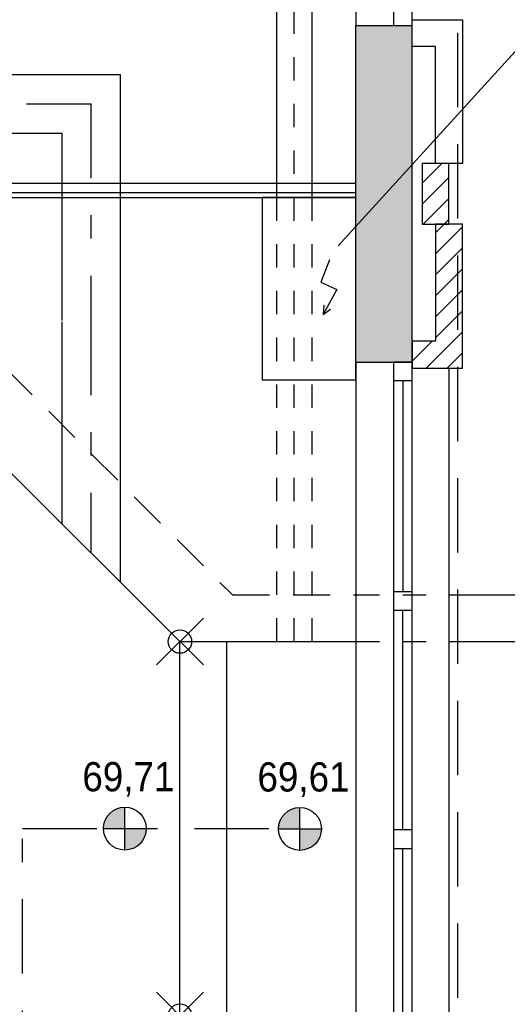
# Model space of a CAD drawing. Header units: metres. Extents: x -5 to 93, y -48 to 79.
# Tile 86 of 91: x 86.09 to 88.17, y 12.02 to 16.23. Entities that reach past the tile are written whole.
import ezdxf

# ---------------------------------------------------------------- set-up
doc = ezdxf.new("R2010")
doc.units = ezdxf.units.M
doc.header["$LTSCALE"] = 0.05
doc.header["$PDMODE"] = 35
doc.header["$PDSIZE"] = 0.1
for name, pattern in [('STRICHPUNKT', [25.4, 12.7, -6.35, 0, -6.35]), ('STRICHPUNKT2', [12.7, 6.35, -3.175, 0, -3.175]), ('VERDECKT', [9.525, 6.35, -3.175]), ('VERDECKT2', [4.7625, 3.175, -1.5875])]:
    doc.linetypes.add(name, pattern=pattern)
for name, color, linetype in [('A_Achse', 9, 'STRICHPUNKT2'), ('A_Ansicht', 2, 'Continuous'), ('A_FENSTER_TUER', 7, 'Continuous'), ('A_Sanitär', 4, 'Continuous'), ('A_Schnitt', 1, 'Continuous'), ('A_Schnitt-Mauerwerk', 1, 'Continuous'), ('A_Schraff-neu', 10, 'Continuous'), ('A_Schraffur', 9, 'Continuous'), ('A_Text', 5, 'Continuous'), ('A_Treppe', 5, 'Continuous'), ('A_Unsichtbar', 7, 'VERDECKT')]:
    doc.layers.add(name, color=color, linetype=linetype)
doc.layers.add('A_Bemassungspunkte', color=1, linetype='Continuous', plot=False)
doc.styles.add('Arial', font='arial.ttf', dxfattribs={"width": 0.9})

msp = doc.modelspace()

# ---------------------------------------------------------------- hatches: boundary and pattern name
at = {"layer": 'A_Schraffur'}
h = msp.add_hatch(dxfattribs=at)
h.set_pattern_fill('ANSI33', color=256, scale=0.025, style=0)
h.set_pattern_definition([(45, (60.51569, 1.5344), (-0.1122532, 0.1122532), []), (45, (60.62794, 1.5344), (-0.1122532, 0.1122532), [0.079375, -0.0396875])])
h.paths.add_polyline_path([(70.8643, 17.9995), (70.8643, 17.7595), (71.1043, 17.7595), (71.1043, 17.9995)])
h.paths.add_polyline_path([(74.4743, 17.9995), (74.4743, 17.6995), (74.8743, 17.6995), (74.8743, 17.9995)])
h.paths.add_polyline_path([(78.2443, 17.9995), (78.2443, 17.6995), (78.6443, 17.6995), (78.6443, 17.9995)])
h.paths.add_polyline_path([(82.7843, 17.9995), (82.7843, 17.6995), (83.1843, 17.6995), (83.1843, 17.9995)])
h.paths.add_polyline_path([(87.7643, 18.2095), (87.5243, 18.2095), (87.5243, 17.2695), (87.7643, 17.2695), (87.7643, 17.3595)])
h.paths.add_polyline_path([(87.5243, 19.2695), (87.7643, 19.2695), (87.7643, 19.3595), (87.7643, 20.7095), (87.5243, 20.7095)])
h.paths.add_polyline_path([(87.7643, 16.2095), (87.5243, 16.2095), (87.5243, 14.7695), (87.7643, 14.7695), (87.7643, 14.8595)])
h = msp.add_hatch(dxfattribs=at)
h.set_pattern_fill('ANSI31', color=256, scale=0.02, style=0)
h.set_pattern_definition([(45, (60.51569, 1.5344), (-0.04490128, 0.04490128), [])])
h.paths.add_polyline_path([(87.7643, 14.7445), (87.9793, 14.7445), (87.9793, 15.3595), (87.8643, 15.3595), (87.8643, 14.8595), (87.7643, 14.8595)])
h.paths.add_polyline_path([(87.8068, 15.3595), (87.9218, 15.3595), (87.9218, 15.6195), (87.8068, 15.6195)])
h.paths.add_polyline_path([(87.7643, 17.2445), (87.9793, 17.2445), (87.9793, 17.6095), (87.8643, 17.6095), (87.8643, 17.3595), (87.7643, 17.3595)])
h.paths.add_polyline_path([(87.8068, 17.6095), (87.9218, 17.6095), (87.9218, 17.8695), (87.8068, 17.8695)])
h.paths.add_polyline_path([(87.7643, 19.2445), (87.9793, 19.2445), (87.9793, 19.8595), (87.8643, 19.8595), (87.8643, 19.3595), (87.7643, 19.3595)])
h.paths.add_polyline_path([(87.8068, 19.8595), (87.9218, 19.8595), (87.9218, 20.1195), (87.8068, 20.1195)])
at = {"layer": 'A_Text'}
h = msp.add_hatch(color=256, dxfattribs=at)
h.paths.add_polyline_path([(86.4454, 12.7745), (86.5371, 12.7745), (86.5371, 12.8662, 0.414214)])
h.paths.add_polyline_path([(86.5371, 12.7745), (86.5371, 12.6828, 0.414214), (86.6288, 12.7745)])
h = msp.add_hatch(color=256, dxfattribs=at)
h.paths.add_polyline_path([(87.1934, 12.7734), (87.2851, 12.7734), (87.2851, 12.8651, 0.414214)])
h.paths.add_polyline_path([(87.2851, 12.7734), (87.2851, 12.6818, 0.414214), (87.3768, 12.7734)])

# ---------------------------------------------------------------- linework, layer by layer
at = {"layer": 'A_Achse', "ltscale": 0.25}
msp.add_line((87.2605, 13.5745), (87.2605, 19.4588), dxfattribs=at)
at = {"layer": 'A_Achse'}
for points in [[(80.2366, 15.8745), (86.3922, 15.8745), (86.3922, 14.9483)], [(86.3922, 14.9461), (86.3922, 13.9548)]]:
    msp.add_lwpolyline(points, dxfattribs=at)
at = {"layer": 'A_Ansicht'}
for p, q in [((87.5243, 17.2695), (87.5243, 16.2095)), ((85.2967, 15.4745), (87.5243, 15.4745)), ((87.5243, 14.7695), (87.5243, 11.7095)), ((87.9218, 14.7445), (87.9218, 11.7345)), ((87.9218, 13.7745), (89.1218, 13.7745)), ((86.7725, 11.9745), (86.7725, 13.5745)), ((86.9725, 11.9745), (86.9725, 13.5745)), ((87.9218, 13.5745), (89.1218, 13.5745))]:
    msp.add_line(p, q, dxfattribs=at)
msp.add_lwpolyline([(86.0119, 14.3351), (86.7725, 13.5745), (87.5243, 13.5745)], dxfattribs=at)
at = {"layer": 'A_Bemassungspunkte'}
for p in [(86.7725, 13.5745), (86.7725, 11.9745)]:
    msp.add_point(p, dxfattribs=at)
at = {"layer": 'A_FENSTER_TUER'}
for p, q in [((87.6843, 14.7695), (87.6843, 11.7095)), ((87.7643, 14.6895), (87.6843, 14.6895)), ((87.7243, 14.6895), (87.7243, 13.7892)), ((87.6843, 13.7892), (87.7643, 13.7892)), ((87.6843, 13.7092), (87.7643, 13.7092)), ((87.7243, 12.7701), (87.7243, 13.7092)), ((87.6843, 12.7701), (87.7643, 12.7701)), ((87.6843, 12.6901), (87.7643, 12.6901)), ((87.7243, 11.7895), (87.7243, 12.6901))]:
    msp.add_line(p, q, dxfattribs=at)
for points in [[(87.6843, 17.2695), (87.6843, 16.2095), (87.7643, 16.2095), (87.7643, 17.2695)], [(87.7643, 13.7092), (87.7643, 14.7695), (87.6843, 14.7695), (87.6843, 14.707)], [(87.6843, 11.772), (87.6843, 11.7095), (87.7643, 11.7095), (87.7643, 13.7092)]]:
    msp.add_lwpolyline(points, dxfattribs=at)
at = {"layer": 'A_Sanitär'}
for p, q in [((87.1855, 19.1861), (87.1855, 15.4745)), ((87.3355, 18.8286), (87.3355, 15.4745))]:
    msp.add_line(p, q, dxfattribs=at)
at = {"layer": 'A_Sanitär', "linetype": 'VERDECKT2', "ltscale": 0.5}
for p, q in [((87.1855, 15.4745), (87.1855, 13.5745)), ((87.3355, 15.4745), (87.3355, 13.5745))]:
    msp.add_line(p, q, dxfattribs=at)
at = {"layer": 'A_Sanitär'}
for points in [[(80.3972, 15.9994), (86.5172, 15.9995), (86.5172, 14.9483)], [(80.3943, 15.7495), (86.2672, 15.7495), (86.2672, 14.9483)], [(87.412, 15.2077), (87.3741, 15.1117), (87.4428, 15.0798), (87.385, 14.9735)], [(87.3869, 15.0134), (87.385, 14.9735), (87.415, 14.9957)], [(86.2672, 14.942), (86.2672, 14.0798)], [(86.5172, 14.9474), (86.5172, 13.8298)]]:
    msp.add_lwpolyline(points, dxfattribs=at)
msp.add_lwpolyline([(87.5243, 14.6945), (87.5243, 15.4745), (87.1243, 15.4745), (87.1243, 14.6945)], close=True, dxfattribs=at)
at = {"layer": 'A_Schnitt'}
for p, q in [((87.5243, 16.2095), (87.7643, 16.2095)), ((87.5243, 14.7695), (87.5243, 16.2095)), ((87.5243, 14.7695), (87.7643, 14.7695))]:
    msp.add_line(p, q, dxfattribs=at)
at = {"layer": 'A_Schnitt', "color": 6, "linetype": 'STRICHPUNKT', "ltscale": 0.5}
for p, q in [((86.1003, 11.4203), (86.1003, 12.7745)), ((86.1003, 12.7745), (87.1573, 12.7745))]:
    msp.add_line(p, q, dxfattribs=at)
at = {"layer": 'A_Schnitt'}
msp.add_lwpolyline([(87.7643, 14.7695), (87.7643, 16.2095)], dxfattribs=at)
at = {"layer": 'A_Schnitt-Mauerwerk'}
for points in [[(87.7643, 16.1195), (87.7643, 16.2345), (87.9793, 16.2345), (87.9793, 15.6195), (87.8643, 15.6195), (87.8643, 16.1195), (87.7643, 16.1195)], [(87.7643, 14.8595), (87.7643, 14.7445), (87.9793, 14.7445), (87.9793, 15.3595), (87.8643, 15.3595), (87.8643, 14.8595), (87.7643, 14.8595)]]:
    msp.add_lwpolyline(points, dxfattribs=at)
msp.add_lwpolyline([(87.9218, 15.3595), (87.9218, 15.6195), (87.8068, 15.6195), (87.8068, 15.3595)], close=True, dxfattribs=at)
at = {"layer": 'A_Schraff-neu'}
msp.add_line((87.5243, 15.4945), (87.5243, 15.5345), dxfattribs=at)
at = {"layer": 'A_Text'}
for p, q in [((86.5371, 12.6828), (86.5371, 12.8662)), ((87.2851, 12.6818), (87.2851, 12.8651)), ((86.4454, 12.7745), (86.6288, 12.7745)), ((87.1934, 12.7734), (87.3768, 12.7734))]:
    msp.add_line(p, q, dxfattribs=at)
msp.add_lwpolyline([(91.0448, 17.6367), (89.603, 17.6367), (87.448, 15.2672)], dxfattribs=at)
for centre in [(86.5371, 12.7745), (87.2851, 12.7734)]:
    msp.add_circle(centre, 0.0917, dxfattribs=at)
at = {"layer": 'A_Treppe'}
for p, q in [((87.5243, 15.5345), (85.3215, 15.5345)), ((87.5243, 15.4945), (85.305, 15.4945))]:
    msp.add_line(p, q, dxfattribs=at)
at = {"layer": 'A_Unsichtbar', "ltscale": 0.5}
for p, q in [((85.2968, 15.4745), (86.9968, 13.7745)), ((86.9968, 13.7745), (87.5243, 13.7745))]:
    msp.add_line(p, q, dxfattribs=at)
at = {"layer": 'A_Unsichtbar', "linetype": 'VERDECKT2', "ltscale": 0.5}
for p, q in [((87.5243, 13.7745), (87.9218, 13.7745)), ((87.5243, 13.5745), (87.9218, 13.5745))]:
    msp.add_line(p, q, dxfattribs=at)
at = {"layer": 'A_Unsichtbar'}
msp.add_lwpolyline([(66.0093, 7.7645), (87.9593, 7.7645), (87.9593, 27.7145), (66.0093, 27.7145)], close=True, dxfattribs=at)

# ---------------------------------------------------------------- texts
at = {"layer": 'A_Text', "style": 'Arial', "width": 0.9}
for s, p in [('69,71', (86.3556, 12.9342)), ('69,61', (87.1036, 12.9332))]:
    msp.add_text(s, height=0.125, dxfattribs=at).set_placement(p)

doc.saveas('drawing.dxf')
